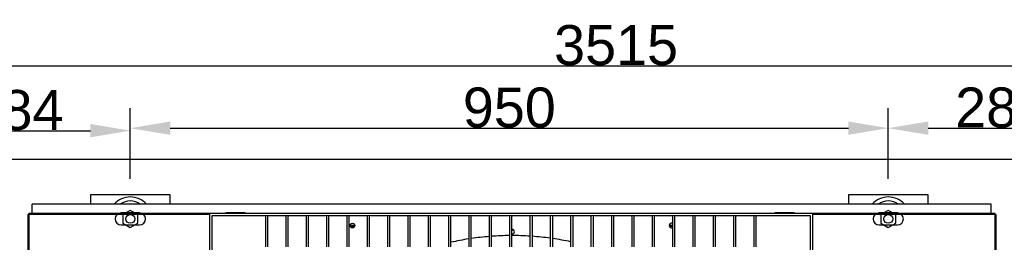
# Model space of a CAD drawing. Extents: x -90708 to 277869, y -117 to 207445.
# Tile 80 of 233: x -86582 to -85348, y 132200 to 132479. Entities that reach past the tile are written whole.
import ezdxf

# ---------------------------------------------------------------- set-up
doc = ezdxf.new("R2010")
doc.units = 0
doc.header["$MEASUREMENT"] = 0
doc.header["$PDMODE"] = 3
doc.header["$PDSIZE"] = 0.005
doc.layers.get('Defpoints').update_dxf_attribs({"linetype": 'CONTINUOUS'})
for name, color, linetype in [('ARQ - EQUIPO CONDENSADORA', 40, 'CONTINUOUS'), ('ARQ-DETALHES', 7, 'CONTINUOUS'), ('ARQ-TEXTO4', 4, 'CONTINUOUS')]:
    doc.layers.add(name, color=color, linetype=linetype)
doc.layers.add('ARQ-COTAS', color=20, linetype='CONTINUOUS', lineweight=18)
doc.styles.add('ARIAL', font='arial.ttf')
doc.dimstyles.new('COTA-50', dxfattribs={"dimscale": 0, "dimtxt": 50, "dimasz": 50, "dimexe": 25, "dimexo": 50, "dimgap": 0.04, "dimtad": 1, "dimdec": 0, "dimzin": 9, "dimdsep": 46, "dimtxsty": 'ARIAL', "dimcen": 1, "dimdle": 75, "dimclrd": 256, "dimclre": 256, "dimclrt": 2, "dimaunit": 1, "dimadec": 0, "dimazin": 0, "dimtfac": 2, "dimtdec": 0, "dimtmove": 2, "dimatfit": 0, "dimfxl": 0.05, "dimtolj": 1, "dimtzin": 4, "dimarcsym": 0})

# ---------------------------------------------------------------- blocks, each defined once
blk = doc.blocks.new('*D1182')
at = {"layer": 'ARQ-COTAS', "lineweight": -2, "transparency": 16777216}
for p, q in [((-87592.4, 132329.8), (-87592.4, 132446.6)), ((-84077.4, 132329.8), (-84077.4, 132446.6)), ((-87542.4, 132421.6), (-84127.4, 132421.6))]:
    blk.add_line(p, q, dxfattribs=at)
at = {"layer": 'ARQ-COTAS', "transparency": 16777216}
for points in [[(-87542.4, 132429.9), (-87542.4, 132413.2), (-87592.4, 132421.6)], [(-84127.4, 132429.9), (-84127.4, 132413.2), (-84077.4, 132421.6)]]:
    blk.add_solid(points, dxfattribs=at)
at = {"layer": 'Defpoints', "color": 0, "transparency": 16777216}
for p in [(-84077.4, 132421.6), (-87592.4, 132279.8), (-84077.4, 132279.8)]:
    blk.add_point(p, dxfattribs=at)
at = {"layer": 'ARQ-COTAS', "color": 2, "transparency": 16777216, "insert": (-85834.9, 132447.2), "char_height": 50, "attachment_point": 5, "style": 'ARIAL'}
blk.add_mtext('\\A1;3515', dxfattribs=at)
blk = doc.blocks.new('*D1184')
at = {"layer": 'ARQ-COTAS', "lineweight": -2, "transparency": 16777216}
for p, q in [((-86727.7, 132279.8), (-86727.7, 132365.3)), ((-86443.7, 132279.8), (-86443.7, 132365.3)), ((-86677.7, 132340.3), (-86493.7, 132340.3))]:
    blk.add_line(p, q, dxfattribs=at)
at = {"layer": 'ARQ-COTAS', "transparency": 16777216}
for points in [[(-86677.7, 132348.7), (-86677.7, 132332), (-86727.7, 132340.3)], [(-86493.7, 132348.7), (-86493.7, 132332), (-86443.7, 132340.3)]]:
    blk.add_solid(points, dxfattribs=at)
at = {"layer": 'Defpoints', "color": 0, "transparency": 16777216}
for p in [(-86443.7, 132340.3), (-86727.7, 132229.8), (-86443.7, 132229.8)]:
    blk.add_point(p, dxfattribs=at)
at = {"layer": 'ARQ-COTAS', "color": 2, "transparency": 16777216, "insert": (-86585.7, 132365.9), "char_height": 50, "attachment_point": 5, "style": 'ARIAL'}
blk.add_mtext('\\A1;284', dxfattribs=at)
blk = doc.blocks.new('*D1185')
at = {"layer": 'ARQ-COTAS', "lineweight": -2, "transparency": 16777216}
for p, q in [((-85493.7, 132279.8), (-85493.7, 132368.4)), ((-85209.7, 132279.8), (-85209.7, 132368.4)), ((-85443.7, 132343.4), (-85259.7, 132343.4))]:
    blk.add_line(p, q, dxfattribs=at)
at = {"layer": 'ARQ-COTAS', "transparency": 16777216}
for points in [[(-85443.7, 132351.8), (-85443.7, 132335.1), (-85493.7, 132343.4)], [(-85259.7, 132351.8), (-85259.7, 132335.1), (-85209.7, 132343.4)]]:
    blk.add_solid(points, dxfattribs=at)
at = {"layer": 'Defpoints', "color": 0, "transparency": 16777216}
for p in [(-85209.7, 132343.4), (-85493.7, 132229.8), (-85209.7, 132229.8)]:
    blk.add_point(p, dxfattribs=at)
at = {"layer": 'ARQ-COTAS', "color": 2, "transparency": 16777216, "insert": (-85351.7, 132369), "char_height": 50, "attachment_point": 5, "style": 'ARIAL'}
blk.add_mtext('\\A1;284', dxfattribs=at)
blk = doc.blocks.new('*D1187')
at = {"layer": 'ARQ-COTAS', "lineweight": -2, "transparency": 16777216}
for p, q in [((-86443.7, 132279.8), (-86443.7, 132368.4)), ((-85493.7, 132279.8), (-85493.7, 132368.4)), ((-86393.7, 132343.4), (-85543.7, 132343.4))]:
    blk.add_line(p, q, dxfattribs=at)
at = {"layer": 'ARQ-COTAS', "transparency": 16777216}
for points in [[(-86393.7, 132351.8), (-86393.7, 132335.1), (-86443.7, 132343.4)], [(-85543.7, 132351.8), (-85543.7, 132335.1), (-85493.7, 132343.4)]]:
    blk.add_solid(points, dxfattribs=at)
at = {"layer": 'Defpoints', "color": 0, "transparency": 16777216}
for p in [(-85493.7, 132343.4), (-86443.7, 132229.8), (-85493.7, 132229.8)]:
    blk.add_point(p, dxfattribs=at)
at = {"layer": 'ARQ-COTAS', "color": 2, "transparency": 16777216, "insert": (-85968.7, 132369), "char_height": 50, "attachment_point": 5, "style": 'ARIAL'}
blk.add_mtext('\\A1;950', dxfattribs=at)

msp = doc.modelspace()

# ---------------------------------------------------------------- linework, layer by layer
at = {"layer": 'ARQ - EQUIPO CONDENSADORA', "linetype": 'Continuous'}
for p, q in [((-85364.723, 132248.321), (-86566.823, 132248.321)), ((-86566.823, 132236.659), (-86566.823, 132248.321)), ((-85364.723, 132236.659), (-85364.723, 132248.321)), ((-86344.322, 132236.659), (-86571.072, 132236.659)), ((-86571.072, 132235.408), (-86571.072, 132236.659)), ((-86432.174, 132237.271), (-86455.174, 132237.271)), ((-86344.322, 132236.659), (-86344.322, 131480.659)), ((-85588.322, 132236.659), (-86344.322, 132236.659)), ((-86300.223, 132237.271), (-86323.223, 132237.271)), ((-85612.223, 132237.271), (-85635.223, 132237.271)), ((-85588.322, 131480.659), (-85588.322, 132236.659)), ((-85359.572, 132236.659), (-85588.322, 132236.659)), ((-85482.223, 132237.271), (-85505.223, 132237.271)), ((-85359.572, 132235.408), (-85359.572, 132236.659)), ((-86572.322, 132235.408), (-86572.322, 131481.41)), ((-86572.322, 132235.408), (-86571.072, 132235.408)), ((-86571.072, 132235.408), (-86571.072, 132235.408)), ((-86571.072, 132235.408), (-86571.071, 131481.41)), ((-86344.322, 132235.408), (-86571.072, 132235.408)), ((-86273.671, 132233.659), (-86341.322, 132233.659)), ((-86341.322, 132233.659), (-86341.322, 132153.008)), ((-86274.322, 132233.659), (-86274.322, 132233.159)), ((-86274.322, 132233.159), (-86274.322, 132194.786)), ((-86248.171, 132233.659), (-86271.972, 132233.659)), ((-86271.322, 132233.159), (-86271.322, 132233.659)), ((-86271.322, 132194.786), (-86271.322, 132233.159)), ((-86248.822, 132233.659), (-86248.822, 132233.159)), ((-86248.822, 132233.159), (-86248.822, 132194.786)), ((-86222.671, 132233.659), (-86246.472, 132233.659)), ((-86245.822, 132233.159), (-86245.822, 132233.659)), ((-86245.822, 132194.786), (-86245.822, 132233.159)), ((-86223.322, 132233.659), (-86223.322, 132233.159)), ((-86223.322, 132233.159), (-86223.322, 132194.786)), ((-86197.171, 132233.659), (-86220.972, 132233.659)), ((-86220.322, 132233.159), (-86220.322, 132233.659)), ((-86220.322, 132194.786), (-86220.322, 132233.159)), ((-86197.822, 132233.659), (-86197.822, 132233.159)), ((-86197.822, 132233.159), (-86197.822, 132194.786)), ((-86171.671, 132233.659), (-86195.472, 132233.659)), ((-86194.822, 132233.159), (-86194.822, 132233.659)), ((-86194.822, 132194.786), (-86194.822, 132233.159)), ((-86172.322, 132233.659), (-86172.322, 132233.159)), ((-86172.322, 132233.159), (-86172.322, 132194.786)), ((-86146.171, 132233.659), (-86169.972, 132233.659)), ((-86169.322, 132233.159), (-86169.322, 132233.659)), ((-86169.322, 132194.786), (-86169.322, 132233.159)), ((-86146.822, 132233.659), (-86146.822, 132233.159)), ((-86146.822, 132233.159), (-86146.822, 132194.786)), ((-86120.671, 132233.659), (-86144.472, 132233.659)), ((-86143.822, 132233.159), (-86143.822, 132233.659)), ((-86143.822, 132194.786), (-86143.822, 132233.159)), ((-86121.322, 132233.659), (-86121.322, 132233.159)), ((-86121.322, 132233.159), (-86121.322, 132194.786)), ((-86095.171, 132233.659), (-86118.972, 132233.659)), ((-86118.322, 132233.159), (-86118.322, 132233.659)), ((-86118.322, 132194.786), (-86118.322, 132233.159)), ((-86095.822, 132233.659), (-86095.822, 132233.159)), ((-86095.822, 132233.159), (-86095.822, 132194.786)), ((-86069.671, 132233.659), (-86093.472, 132233.659)), ((-86092.822, 132233.159), (-86092.822, 132233.659)), ((-86092.822, 132194.786), (-86092.822, 132233.159)), ((-86070.322, 132233.659), (-86070.322, 132233.159)), ((-86070.322, 132233.159), (-86070.322, 132194.786)), ((-86044.171, 132233.659), (-86067.972, 132233.659)), ((-86067.322, 132233.159), (-86067.322, 132233.659)), ((-86067.322, 132194.786), (-86067.322, 132233.159)), ((-86044.822, 132233.659), (-86044.822, 132233.159)), ((-86044.822, 132233.159), (-86044.822, 132194.786)), ((-86018.671, 132233.659), (-86042.472, 132233.659)), ((-86041.822, 132233.159), (-86041.822, 132233.659)), ((-86041.822, 132194.786), (-86041.822, 132233.159)), ((-86019.322, 132233.659), (-86019.322, 132233.159)), ((-86019.322, 132233.159), (-86019.322, 132194.786)), ((-85993.171, 132233.659), (-86016.972, 132233.659)), ((-86016.322, 132233.159), (-86016.322, 132233.659)), ((-86016.322, 132194.786), (-86016.322, 132233.159)), ((-85993.822, 132233.659), (-85993.822, 132233.159)), ((-85993.822, 132233.159), (-85993.822, 132194.786)), ((-85967.671, 132233.659), (-85991.472, 132233.659)), ((-85990.822, 132233.159), (-85990.822, 132233.659)), ((-85990.822, 132194.786), (-85990.822, 132233.159)), ((-85968.322, 132233.659), (-85968.322, 132233.159)), ((-85968.322, 132233.159), (-85968.322, 132194.786)), ((-85942.171, 132233.659), (-85965.972, 132233.659)), ((-85965.322, 132233.159), (-85965.322, 132233.659)), ((-85965.322, 132194.786), (-85965.322, 132233.159)), ((-85942.822, 132233.659), (-85942.822, 132233.159)), ((-85942.822, 132233.159), (-85942.822, 132194.786)), ((-85916.671, 132233.659), (-85940.472, 132233.659)), ((-85939.822, 132233.159), (-85939.822, 132233.659)), ((-85939.822, 132194.786), (-85939.822, 132233.159)), ((-85917.322, 132233.659), (-85917.322, 132233.159)), ((-85917.322, 132233.159), (-85917.322, 132194.786)), ((-85891.171, 132233.659), (-85914.972, 132233.659)), ((-85914.322, 132233.159), (-85914.322, 132233.659)), ((-85914.322, 132194.786), (-85914.322, 132233.159)), ((-85891.822, 132233.659), (-85891.822, 132233.159)), ((-85891.822, 132233.159), (-85891.822, 132194.786)), ((-85865.671, 132233.659), (-85889.472, 132233.659)), ((-85888.822, 132233.159), (-85888.822, 132233.659)), ((-85888.822, 132194.786), (-85888.822, 132233.159)), ((-85866.322, 132233.659), (-85866.322, 132233.159)), ((-85866.322, 132233.159), (-85866.322, 132194.786)), ((-85840.171, 132233.659), (-85863.972, 132233.659)), ((-85863.322, 132233.159), (-85863.322, 132233.659)), ((-85863.322, 132194.786), (-85863.322, 132233.159)), ((-85840.822, 132233.659), (-85840.822, 132233.159)), ((-85840.822, 132233.159), (-85840.822, 132194.786)), ((-85814.671, 132233.659), (-85838.472, 132233.659)), ((-85837.822, 132233.159), (-85837.822, 132233.659)), ((-85837.822, 132194.786), (-85837.822, 132233.159)), ((-85815.322, 132233.659), (-85815.322, 132233.159)), ((-85815.322, 132233.159), (-85815.322, 132194.786)), ((-85789.171, 132233.659), (-85812.972, 132233.659)), ((-85812.322, 132233.159), (-85812.322, 132233.659)), ((-85812.322, 132194.786), (-85812.322, 132233.159)), ((-85789.822, 132233.659), (-85789.822, 132233.159)), ((-85789.822, 132233.159), (-85789.822, 132194.786)), ((-85763.671, 132233.659), (-85787.472, 132233.659)), ((-85786.822, 132233.159), (-85786.822, 132233.659)), ((-85786.822, 132194.786), (-85786.822, 132233.159)), ((-85764.322, 132233.659), (-85764.322, 132233.159)), ((-85764.322, 132233.159), (-85764.322, 132194.786)), ((-85738.171, 132233.659), (-85761.972, 132233.659)), ((-85761.322, 132233.159), (-85761.322, 132233.659)), ((-85761.322, 132194.786), (-85761.322, 132233.159)), ((-85738.822, 132233.659), (-85738.822, 132233.159)), ((-85738.822, 132233.159), (-85738.822, 132194.786)), ((-85712.671, 132233.659), (-85736.472, 132233.659)), ((-85735.822, 132233.159), (-85735.822, 132233.659)), ((-85735.822, 132194.786), (-85735.822, 132233.159)), ((-85713.322, 132233.659), (-85713.322, 132233.159)), ((-85713.322, 132233.159), (-85713.322, 132194.786)), ((-85687.171, 132233.659), (-85710.972, 132233.659)), ((-85710.322, 132233.159), (-85710.322, 132233.659)), ((-85710.322, 132194.786), (-85710.322, 132233.159)), ((-85687.822, 132233.659), (-85687.822, 132233.159)), ((-85687.822, 132233.159), (-85687.822, 132194.786)), ((-85661.671, 132233.659), (-85685.472, 132233.659)), ((-85684.822, 132233.159), (-85684.822, 132233.659)), ((-85684.822, 132194.786), (-85684.822, 132233.159)), ((-85662.322, 132233.659), (-85662.322, 132233.159)), ((-85662.322, 132233.159), (-85662.322, 132194.786)), ((-85591.322, 132233.659), (-85659.972, 132233.659)), ((-85659.322, 132233.159), (-85659.322, 132233.659)), ((-85659.322, 132194.786), (-85659.322, 132233.159)), ((-85591.322, 132153.008), (-85591.322, 132233.659)), ((-85359.572, 132235.408), (-85588.322, 132235.408)), ((-85359.572, 132235.408), (-85359.572, 132235.408)), ((-85359.572, 132235.408), (-85358.322, 132235.408)), ((-85359.572, 131481.41), (-85359.572, 132235.408)), ((-85358.322, 131481.41), (-85358.322, 132235.408)), ((-86455.174, 132222.271), (-86432.174, 132222.271)), ((-86162.324, 132221.369), (-86168.321, 132221.369)), ((-86162.639, 132220.118), (-86168.007, 132220.118)), ((-85962.967, 132215.518), (-85965.322, 132215.518)), ((-85764.322, 132221.369), (-85768.321, 132221.369)), ((-85764.322, 132220.118), (-85768.007, 132220.118)), ((-85505.223, 132222.271), (-85482.223, 132222.271))]:
    msp.add_line(p, q, dxfattribs=at)
msp.add_circle((-86165.323, 132221.458), 3, dxfattribs=at)
for centre, radius, start, end in [((-86455.174, 132229.771), 7.5, 90, 270), ((-86432.174, 132229.771), 7.5, 270, 90), ((-86323.223, 132229.771), 7.5, 90, 113.306718), ((-86300.223, 132229.771), 7.5, 66.693282, 90), ((-85635.223, 132229.771), 7.5, 90, 113.306718), ((-85612.223, 132229.771), 7.5, 66.693282, 90), ((-85505.223, 132229.771), 7.5, 90, 270), ((-85482.223, 132229.771), 7.5, 270, 90), ((-86273.698, 132233.115), 0.625, 119.493503, 175.928604), ((-86272.822, 132232.669), 1.305, 49.375108, 130.624892), ((-86271.946, 132233.115), 0.625, 4.071394, 60.506496), ((-86248.198, 132233.115), 0.625, 119.493505, 175.928607), ((-86247.322, 132232.669), 1.305, 49.375108, 130.624892), ((-86246.446, 132233.115), 0.625, 4.071394, 60.506495), ((-86222.698, 132233.115), 0.625, 119.493504, 175.928604), ((-86221.822, 132232.669), 1.305, 49.375108, 130.624892), ((-86220.946, 132233.115), 0.625, 4.071394, 60.506497), ((-86197.198, 132233.115), 0.625, 119.493504, 175.928607), ((-86196.322, 132232.669), 1.305, 49.375108, 130.624892), ((-86195.446, 132233.115), 0.625, 4.071396, 60.506495), ((-86171.698, 132233.115), 0.625, 119.493504, 175.928607), ((-86170.822, 132232.669), 1.305, 49.375108, 130.624892), ((-86169.946, 132233.115), 0.625, 4.071398, 60.506495), ((-86146.198, 132233.115), 0.625, 119.493504, 175.928608), ((-86145.322, 132232.669), 1.305, 49.375108, 130.624892), ((-86144.446, 132233.115), 0.625, 4.071392, 60.506496), ((-86120.698, 132233.115), 0.625, 119.493505, 175.928603), ((-86119.822, 132232.669), 1.305, 49.375108, 130.624892), ((-86118.946, 132233.115), 0.625, 4.071395, 60.506496), ((-86095.198, 132233.115), 0.625, 119.493505, 175.928606), ((-86094.322, 132232.669), 1.305, 49.375108, 130.624892), ((-86093.446, 132233.115), 0.625, 4.071396, 60.506496), ((-86069.698, 132233.115), 0.625, 119.493504, 175.928602), ((-86068.822, 132232.669), 1.305, 49.375108, 130.624892), ((-86067.946, 132233.115), 0.625, 4.071399, 60.506496), ((-86044.198, 132233.115), 0.625, 119.493504, 175.928604), ((-86043.322, 132232.669), 1.305, 49.375108, 130.624892), ((-86042.446, 132233.115), 0.625, 4.071393, 60.506495), ((-86018.698, 132233.115), 0.625, 119.493504, 175.928606), ((-86017.822, 132232.669), 1.305, 49.375108, 130.624892), ((-86016.946, 132233.115), 0.625, 4.071396, 60.506495), ((-85993.198, 132233.115), 0.625, 119.493504, 175.928608), ((-85992.322, 132232.669), 1.305, 49.375108, 130.624892), ((-85991.446, 132233.115), 0.625, 4.071393, 60.506495), ((-85967.698, 132233.115), 0.625, 119.493504, 175.928608), ((-85966.822, 132232.669), 1.305, 49.375108, 130.624892), ((-85965.946, 132233.115), 0.625, 4.071393, 60.506495), ((-85942.198, 132233.115), 0.625, 119.493504, 175.928608), ((-85941.322, 132232.669), 1.305, 49.375108, 130.624892), ((-85940.446, 132233.115), 0.625, 4.071392, 60.506496), ((-85916.698, 132233.115), 0.625, 119.493503, 175.928609), ((-85915.822, 132232.669), 1.305, 49.375108, 130.624892), ((-85914.946, 132233.115), 0.625, 4.071393, 60.506495), ((-85891.198, 132233.115), 0.625, 119.493504, 175.928608), ((-85890.322, 132232.669), 1.305, 49.375108, 130.624892), ((-85889.446, 132233.115), 0.625, 4.071393, 60.506496), ((-85865.698, 132233.115), 0.625, 119.493504, 175.928607), ((-85864.822, 132232.669), 1.305, 49.375108, 130.624892), ((-85863.946, 132233.115), 0.625, 4.071393, 60.506495), ((-85840.198, 132233.115), 0.625, 119.493503, 175.928608), ((-85839.322, 132232.669), 1.305, 49.375108, 130.624892), ((-85838.446, 132233.115), 0.625, 4.0714, 60.506495), ((-85814.698, 132233.115), 0.625, 119.493504, 175.928608), ((-85813.822, 132232.669), 1.305, 49.375108, 130.624892), ((-85812.946, 132233.115), 0.625, 4.071395, 60.506495), ((-85789.198, 132233.115), 0.625, 119.493503, 175.928606), ((-85788.322, 132232.669), 1.305, 49.375108, 130.624892), ((-85787.446, 132233.115), 0.625, 4.071399, 60.506496), ((-85765.323, 132221.458), 3, 70.508521, 180), ((-85763.698, 132233.115), 0.625, 119.493503, 175.928608), ((-85762.822, 132232.669), 1.305, 49.375108, 130.624892), ((-85761.946, 132233.115), 0.625, 4.071401, 60.506496), ((-85738.198, 132233.115), 0.625, 119.493504, 175.928608), ((-85737.322, 132232.669), 1.305, 49.375108, 130.624892), ((-85736.446, 132233.115), 0.625, 4.071401, 60.506496), ((-85712.698, 132233.115), 0.625, 119.493504, 175.928606), ((-85711.822, 132232.669), 1.305, 49.375108, 130.624892), ((-85710.946, 132233.115), 0.625, 4.071396, 60.506497), ((-85687.198, 132233.115), 0.625, 119.493503, 175.928608), ((-85686.322, 132232.669), 1.305, 49.375108, 130.624892), ((-85685.446, 132233.115), 0.625, 4.071397, 60.506497), ((-85661.698, 132233.115), 0.625, 119.493504, 175.928608), ((-85660.822, 132232.669), 1.305, 49.375108, 130.624892), ((-85659.946, 132233.115), 0.625, 4.071399, 60.506495), ((-85965.323, 132213.66), 3, 178.520588, 180), ((-85965.323, 132213.66), 3, 180, 181.479412), ((-85965.323, 132213.66), 3, 270.019099, 89.980901), ((-85765.323, 132221.458), 3, 180, 289.491479), ((-85965.323, 131857.66), 351.25, 98.843369, 102.579306), ((-85965.323, 131857.66), 351.25, 94.653863, 98.348449), ((-85965.323, 131857.66), 351.25, 90.489202, 94.16305), ((-85965.323, 131857.66), 351.25, 86.32713, 90), ((-85965.323, 131857.66), 351.25, 82.145515, 85.836623), ((-85965.323, 131857.66), 351.25, 77.921273, 81.651222)]:
    msp.add_arc(centre, radius, start, end, dxfattribs=at)
at = {"layer": 'ARQ-DETALHES'}
msp.add_line((-87592.372, 132304.771), (-84077.37, 132304.771), dxfattribs=at)
at = {"layer": 'ARQ-TEXTO4'}
for p, q in [((-86393.674, 132248.321), (-86393.674, 132259.771)), ((-85443.723, 132248.321), (-85443.723, 132259.771))]:
    msp.add_line(p, q, dxfattribs=at)
for points in [[(-86393.674, 132248.321), (-86393.674, 132259.771), (-86493.674, 132259.771), (-86493.674, 132248.321)], [(-85443.723, 132248.321), (-85443.723, 132259.771), (-85543.723, 132259.771), (-85543.723, 132248.321)]]:
    msp.add_lwpolyline(points, dxfattribs=at)
for points in [[(-86443.674, 132240.508), (-86452.973, 132235.14), (-86452.973, 132224.402), (-86443.674, 132219.033), (-86434.375, 132224.402), (-86434.375, 132235.14)], [(-85493.723, 132240.508), (-85503.022, 132235.14), (-85503.022, 132224.402), (-85493.723, 132219.033), (-85484.424, 132224.402), (-85484.424, 132235.14)]]:
    msp.add_lwpolyline(points, close=True, dxfattribs=at)
for centre in [(-86443.674, 132229.771), (-85493.723, 132229.771)]:
    msp.add_circle(centre, 5.5, dxfattribs=at)
for centre, radius, start, end in [((-86443.674, 132229.771), 27.5, 42.418862, 137.581138), ((-86443.674, 132229.771), 22.5, 55.532207, 124.467793), ((-85493.723, 132229.771), 27.5, 42.418862, 137.581138), ((-85493.723, 132229.771), 22.5, 55.532207, 124.467793)]:
    msp.add_arc(centre, radius, start, end, dxfattribs=at)

# ---------------------------------------------------------------- dimensions: what is measured, and where the dimension line sits
at = {"layer": 'ARQ-COTAS'}
for base, p1, p2, picture, middle in [((-84077.37, 132421.57), (-87592.372, 132279.771), (-84077.37, 132279.771), '*D1182', (-85834.871, 132447.155)), ((-86443.674, 132340.318), (-86727.723, 132229.771), (-86443.674, 132229.771), '*D1184', (-86585.698, 132365.887)), ((-85493.723, 132343.425), (-86443.674, 132229.771), (-85493.723, 132229.771), '*D1187', (-85968.698, 132368.994)), ((-85209.674, 132343.425), (-85493.723, 132229.771), (-85209.674, 132229.771), '*D1185', (-85351.698, 132368.994))]:
    dim = msp.add_linear_dim(base=base, p1=p1, p2=p2, dimstyle='COTA-50', override={"dimscale": 1}, dxfattribs=at)
    dim.commit()
    dim.dimension.update_dxf_attribs({"geometry": picture, "text_midpoint": middle})

doc.saveas('drawing.dxf')
